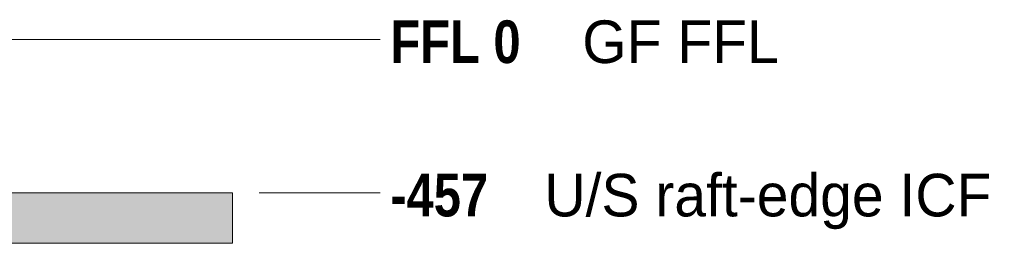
# Model space of a CAD drawing. Header units: millimetres. Extents: x -25120 to 3246, y -11675 to 14555.
# Tile 33 of 37: x 166 to 3098, y -607 to 59. Entities that reach past the tile are written whole.
import ezdxf

# ---------------------------------------------------------------- set-up
doc = ezdxf.new("R2010")
doc.units = ezdxf.units.MM
doc.linetypes.add('DASHED', pattern=[1.524, 1.27, -0.254])
for name, color, linetype in [('FILL-LIGHT', 7, 'Continuous'), ('LINE-STEEL', 7, 'Continuous'), ('LINE-STEEL-DASH', 7, 'DASHED'), ('LINE-STEEL_GREY', 7, 'Continuous'), ('TEXT-STEEL', 7, 'Continuous')]:
    doc.layers.add(name, color=color, linetype=linetype)
doc.styles.add('OpenSansCondensed-Bold', font='OpenSansCondensed-Bold.ttf')

msp = doc.modelspace()

# ---------------------------------------------------------------- hatches: boundary and pattern name
at = {"layer": 'FILL-LIGHT', "true_color": 0xdbdbde}
h = msp.add_hatch(color=254, dxfattribs=at)
h.dxf.hatch_style = 1
h.paths.add_polyline_path([(-9452.5, -607.2), (-9452.5, -457.2), (800, -457.2), (800, -607.2)])
h = msp.add_hatch(color=254, dxfattribs=at)
h.dxf.hatch_style = 1
h.paths.add_polyline_path([(-9452.5, -457.2), (800, -457.2), (800, -607.2), (-9452.5, -607.2)])

# ---------------------------------------------------------------- linework, layer by layer
at = {"layer": 'LINE-STEEL', "lineweight": 5}
for p, q in [((880, 0), (1120, 0)), ((1120, 0), (1240, 0)), ((880, -457), (1120, -457)), ((1120, -457), (1240, -457))]:
    msp.add_line(p, q, dxfattribs=at)
at = {"layer": 'LINE-STEEL-DASH', "lineweight": 5}
msp.add_line((-10352.5, 0), (880, 0), dxfattribs=at)
at = {"layer": 'LINE-STEEL_GREY', "lineweight": 5}
for points in [[(-9452.5, -607.2), (-9452.5, -457.2), (800, -457.2), (800, -607.2)], [(-9452.5, -457.2), (800, -457.2), (800, -607.2), (-9452.5, -607.2)]]:
    msp.add_lwpolyline(points, close=True, dxfattribs=at)

# ---------------------------------------------------------------- texts
at = {"layer": 'TEXT-STEEL', "style": 'OpenSansCondensed-Bold'}
for s, p in [('FFL 0', (1270, -70)), ('-457', (1270, -527))]:
    msp.add_text(s, height=127, dxfattribs=at).set_placement(p)
at = {"layer": 'TEXT-STEEL'}
for s, p in [('GF FFL', (1841.6, -70)), ('U/S raft-edge ICF', (1728.8, -527))]:
    msp.add_text(s, height=127, dxfattribs=at).set_placement(p)

doc.saveas('drawing.dxf')
